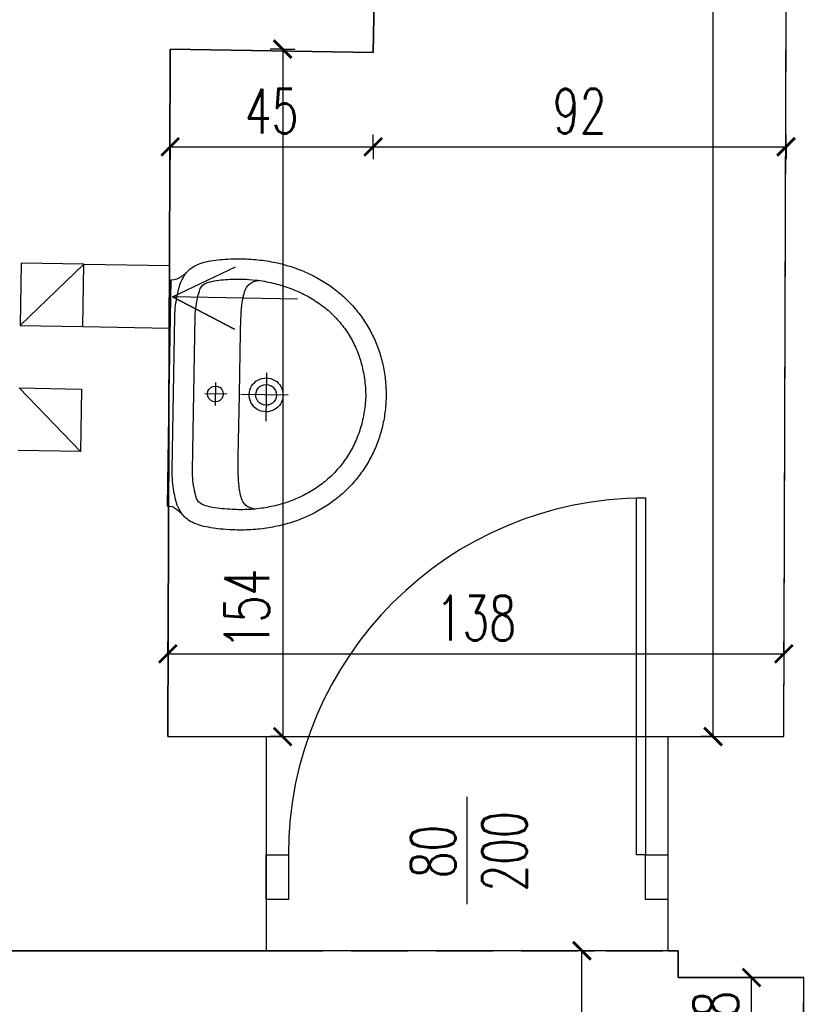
# Model space of a CAD drawing. Extents: x 36663 to 42423, y 7313 to 12123.
# Tile 20 of 54: x 39618 to 39794, y 8331 to 8551. Entities that reach past the tile are written whole.
import ezdxf
from ezdxf.enums import TextEntityAlignment as Align

# ---------------------------------------------------------------- set-up
doc = ezdxf.new("R2010")
doc.units = 0
doc.header["$MEASUREMENT"] = 0
doc.header["$PDMODE"] = 35
doc.header["$PDSIZE"] = 3
doc.linetypes.add('DASHED', pattern=[19.05, 12.7, -6.35])
for name, color, linetype in [('W_area_1', 5, 'Continuous'), ('W_drzwi', 1, 'Continuous'), ('W_niewidoczne', 24, 'DASHED'), ('W_przekrojowa', 6, 'Continuous'), ('W_sanit', 4, 'Continuous'), ('W_went-str', 21, 'Continuous'), ('W_widok', 21, 'Continuous'), ('W_wymiary', 1, 'Continuous')]:
    doc.layers.add(name, color=color, linetype=linetype)
doc.styles.add('c20', font='simplex.shx', dxfattribs={"width": 0.7})
doc.dimstyles.new('c20_50', dxfattribs={"dimscale": 0.5, "dimtxt": 20, "dimasz": 8, "dimexe": 1.25, "dimexo": 0.625, "dimgap": 6, "dimtad": 1, "dimdec": 0, "dimrnd": 1, "dimtxsty": 'c20', "dimblk": 'ARCHTICK', "dimcen": 0, "dimse1": 1, "dimse2": 1, "dimclrd": 1, "dimclrt": 2, "dimadec": 0, "dimazin": 0, "dimtfac": 1, "dimtdec": 0, "dimtix": 1, "dimtmove": 1, "dimatfit": 3, "dimldrblk": 'ARCHTICK', "dimfxl": 1.25, "dimarcsym": 0})

# ---------------------------------------------------------------- blocks, each defined once
blk = doc.blocks.new('_ArchTick')
at = {"color": 2}
for q in [(0, 0.696), (0, -0.696)]:
    blk.add_line((0, 0), q, dxfattribs=at)
at = {"color": 0, "linetype": 'ByBlock', "const_width": 0.15}
blk.add_lwpolyline([(-0.5, -0.5), (0.5, 0.5)], dxfattribs=at)
blk = doc.blocks.new('*D118')
at = {"layer": 'Defpoints', "color": 0, "transparency": 16777216}
for p in [(39743.74, 8342.53), (39760.02, 8342.53), (39761.79, 8145.63)]:
    blk.add_point(p, dxfattribs=at)
at = {"layer": 'W_wymiary', "color": 1, "lineweight": -2, "transparency": 16777216}
blk.add_line((39743.74, 8145.63), (39743.74, 8342.53), dxfattribs=at)
at = {"layer": 'W_wymiary', "color": 1, "lineweight": -2, "transparency": 16777216, "xscale": 4, "yscale": 4, "zscale": 4}
for p, rotation in [((39743.74, 8342.53), 90), ((39743.74, 8145.63), 270)]:
    blk.add_blockref('_ArchTick', p, dxfattribs=dict(at, rotation=rotation))
at = {"layer": 'W_wymiary', "color": 2, "transparency": 16777216, "insert": (39735.74, 8244.08), "char_height": 10, "attachment_point": 5, "rotation": 90, "style": 'c20'}
blk.add_mtext('197', dxfattribs=at)
blk = doc.blocks.new('*D187')
at = {"layer": 'Defpoints', "color": 0, "transparency": 16777216}
for p in [(39651.49, 8544.6), (39650.98, 8390.53), (39676.7, 8390.53)]:
    blk.add_point(p, dxfattribs=at)
at = {"layer": 'W_wymiary', "color": 1, "lineweight": -2, "transparency": 16777216}
blk.add_line((39676.7, 8544.6), (39676.7, 8390.53), dxfattribs=at)
at = {"layer": 'W_wymiary', "color": 1, "lineweight": -2, "transparency": 16777216, "xscale": 4, "yscale": 4, "zscale": 4}
for p, rotation in [((39676.7, 8544.6), 90), ((39676.7, 8390.53), 270)]:
    blk.add_blockref('_ArchTick', p, dxfattribs=dict(at, rotation=rotation))
at = {"layer": 'W_wymiary', "color": 2, "transparency": 16777216, "insert": (39668.7, 8419.12), "char_height": 10, "attachment_point": 5, "rotation": 90, "style": 'c20'}
blk.add_mtext('154', dxfattribs=at)
blk = doc.blocks.new('*D188')
at = {"layer": 'Defpoints', "color": 0, "transparency": 16777216}
for p in [(39788.98, 8409.08), (39650.98, 8390.53), (39788.98, 8390.53)]:
    blk.add_point(p, dxfattribs=at)
at = {"layer": 'W_wymiary', "color": 1, "lineweight": -2, "transparency": 16777216}
blk.add_line((39650.98, 8409.08), (39788.98, 8409.08), dxfattribs=at)
at = {"layer": 'W_wymiary', "color": 1, "lineweight": -2, "transparency": 16777216, "xscale": 4, "yscale": 4, "zscale": 4, "rotation": 180}
blk.add_blockref('_ArchTick', (39650.98, 8409.08), dxfattribs=at)
at = {"layer": 'W_wymiary', "color": 1, "lineweight": -2, "transparency": 16777216, "xscale": 4, "yscale": 4, "zscale": 4}
blk.add_blockref('_ArchTick', (39788.98, 8409.08), dxfattribs=at)
at = {"layer": 'W_wymiary', "color": 2, "transparency": 16777216, "insert": (39719.98, 8417.08), "char_height": 10, "attachment_point": 5, "style": 'c20'}
blk.add_mtext('138', dxfattribs=at)
blk = doc.blocks.new('*D189')
at = {"layer": 'Defpoints', "color": 0, "transparency": 16777216}
for p in [(39651.49, 8544.6), (39696.98, 8543.81), (39696.98, 8522.72)]:
    blk.add_point(p, dxfattribs=at)
at = {"layer": 'W_wymiary', "color": 1, "lineweight": -2, "transparency": 16777216}
blk.add_line((39651.49, 8522.72), (39696.98, 8522.72), dxfattribs=at)
at = {"layer": 'W_wymiary', "color": 1, "lineweight": -2, "transparency": 16777216, "xscale": 4, "yscale": 4, "zscale": 4, "rotation": 180}
blk.add_blockref('_ArchTick', (39651.49, 8522.72), dxfattribs=at)
at = {"layer": 'W_wymiary', "color": 1, "lineweight": -2, "transparency": 16777216, "xscale": 4, "yscale": 4, "zscale": 4}
blk.add_blockref('_ArchTick', (39696.98, 8522.72), dxfattribs=at)
at = {"layer": 'W_wymiary', "color": 2, "transparency": 16777216, "insert": (39674.23, 8530.72), "char_height": 10, "attachment_point": 5, "style": 'c20'}
blk.add_mtext('45', dxfattribs=at)
blk = doc.blocks.new('*D190')
at = {"layer": 'Defpoints', "color": 0, "transparency": 16777216}
for p in [(39696.98, 8543.81), (39789.48, 8542.52), (39789.48, 8522.72)]:
    blk.add_point(p, dxfattribs=at)
at = {"layer": 'W_wymiary', "color": 1, "lineweight": -2, "transparency": 16777216}
blk.add_line((39696.98, 8522.72), (39789.48, 8522.72), dxfattribs=at)
at = {"layer": 'W_wymiary', "color": 1, "lineweight": -2, "transparency": 16777216, "xscale": 4, "yscale": 4, "zscale": 4, "rotation": 180}
blk.add_blockref('_ArchTick', (39696.98, 8522.72), dxfattribs=at)
at = {"layer": 'W_wymiary', "color": 1, "lineweight": -2, "transparency": 16777216, "xscale": 4, "yscale": 4, "zscale": 4}
blk.add_blockref('_ArchTick', (39789.48, 8522.72), dxfattribs=at)
at = {"layer": 'W_wymiary', "color": 2, "transparency": 16777216, "insert": (39743.23, 8530.72), "char_height": 10, "attachment_point": 5, "style": 'c20'}
blk.add_mtext('92', dxfattribs=at)
blk = doc.blocks.new('*D191')
at = {"layer": 'Defpoints', "color": 0, "transparency": 16777216}
for p in [(39773.13, 8917.53), (39790.71, 8917.53), (39788.98, 8390.53)]:
    blk.add_point(p, dxfattribs=at)
at = {"layer": 'W_wymiary', "color": 1, "lineweight": -2, "transparency": 16777216}
blk.add_line((39773.13, 8390.53), (39773.13, 8917.53), dxfattribs=at)
at = {"layer": 'W_wymiary', "color": 1, "lineweight": -2, "transparency": 16777216, "xscale": 4, "yscale": 4, "zscale": 4}
for p, rotation in [((39773.13, 8917.53), 90), ((39773.13, 8390.53), 270)]:
    blk.add_blockref('_ArchTick', p, dxfattribs=dict(at, rotation=rotation))
at = {"layer": 'W_wymiary', "color": 2, "transparency": 16777216, "insert": (39765.13, 8654.03), "char_height": 10, "attachment_point": 5, "rotation": 90, "style": 'c20'}
blk.add_mtext('527', dxfattribs=at)
blk = doc.blocks.new('um')
at = {"layer": 'W_sanit'}
for p, q in [((-2.59, 48.53), (-2.16, 48.57)), ((-2.16, 48.57), (-1.71, 48.59)), ((-1.71, 48.59), (-1.27, 48.62)), ((-1.27, 48.62), (-0.83, 48.63)), ((-0.83, 48.63), (-0.38, 48.64)), ((-0.38, 48.64), (0.07, 48.64)), ((0.07, 48.64), (0.52, 48.64)), ((0.07, 48.64), (0.07, 48.64)), ((0.52, 48.64), (0.96, 48.63)), ((0.96, 48.63), (1.41, 48.62)), ((1.41, 48.62), (1.85, 48.59)), ((1.85, 48.59), (2.29, 48.57)), ((2.29, 48.57), (2.73, 48.53)), ((-11.75, 46.29), (-11.36, 46.45)), ((-11.36, 46.45), (-10.96, 46.61)), ((-10.96, 46.61), (-10.57, 46.76)), ((-10.57, 46.76), (-10.17, 46.9)), ((-10.17, 46.9), (-9.77, 47.04)), ((-9.77, 47.04), (-9.36, 47.18)), ((-9.36, 47.18), (-8.96, 47.31)), ((-8.96, 47.31), (-8.55, 47.43)), ((-8.55, 47.43), (-8.14, 47.54)), ((-8.14, 47.54), (-7.72, 47.66)), ((-7.72, 47.66), (-7.31, 47.76)), ((-7.31, 47.76), (-6.89, 47.86)), ((-6.89, 47.86), (-6.47, 47.95)), ((-6.47, 47.95), (-6.05, 48.04)), ((-6.05, 48.04), (-5.62, 48.12)), ((-5.62, 48.12), (-5.19, 48.2)), ((-5.19, 48.2), (-4.77, 48.27)), ((-4.77, 48.27), (-4.34, 48.34)), ((-4.34, 48.34), (-3.9, 48.39)), ((-3.9, 48.39), (-3.47, 48.45)), ((-3.47, 48.45), (-3.03, 48.49)), ((-3.03, 48.49), (-2.59, 48.53)), ((2.73, 48.53), (3.17, 48.49)), ((3.17, 48.49), (3.61, 48.45)), ((3.61, 48.45), (4.04, 48.39)), ((4.04, 48.39), (4.47, 48.34)), ((4.47, 48.34), (4.9, 48.27)), ((4.9, 48.27), (5.33, 48.2)), ((5.33, 48.2), (5.76, 48.12)), ((5.76, 48.12), (6.18, 48.04)), ((6.18, 48.04), (6.6, 47.95)), ((6.6, 47.95), (7.02, 47.86)), ((7.02, 47.86), (7.44, 47.76)), ((7.44, 47.76), (7.86, 47.66)), ((7.86, 47.66), (8.27, 47.54)), ((8.27, 47.54), (8.68, 47.43)), ((8.68, 47.43), (9.09, 47.31)), ((9.09, 47.31), (9.5, 47.18)), ((9.5, 47.18), (9.9, 47.04)), ((9.9, 47.04), (10.3, 46.9)), ((10.3, 46.9), (10.7, 46.76)), ((10.7, 46.76), (11.1, 46.61)), ((11.1, 46.61), (11.49, 46.45)), ((11.49, 46.45), (11.88, 46.29)), ((-16.21, 43.93), (-15.86, 44.15)), ((-15.86, 44.15), (-15.5, 44.37)), ((-15.5, 44.37), (-15.14, 44.59)), ((-15.14, 44.59), (-14.77, 44.8)), ((-14.77, 44.8), (-14.4, 45)), ((-14.4, 45), (-14.03, 45.2)), ((-14.03, 45.2), (-13.66, 45.4)), ((-13.66, 45.4), (-13.28, 45.59)), ((-13.28, 45.59), (-12.9, 45.77)), ((-12.9, 45.77), (-12.52, 45.95)), ((-12.52, 45.95), (-12.13, 46.12)), ((-12.13, 46.12), (-11.75, 46.29)), ((11.88, 46.29), (12.27, 46.12)), ((12.27, 46.12), (12.66, 45.95)), ((12.66, 45.95), (13.04, 45.77)), ((13.04, 45.77), (13.42, 45.59)), ((13.42, 45.59), (13.8, 45.4)), ((13.8, 45.4), (14.17, 45.2)), ((14.17, 45.2), (14.54, 45)), ((14.54, 45), (14.91, 44.8)), ((14.91, 44.8), (15.27, 44.59)), ((15.27, 44.59), (15.63, 44.37)), ((15.63, 44.37), (15.99, 44.15)), ((15.99, 44.15), (16.35, 43.93)), ((-19.25, 41.66), (-18.93, 41.93)), ((-18.93, 41.93), (-18.6, 42.2)), ((-18.6, 42.2), (-18.27, 42.46)), ((-18.27, 42.46), (-17.93, 42.72)), ((-17.93, 42.72), (-17.6, 42.97)), ((-17.6, 42.97), (-17.26, 43.22)), ((-17.26, 43.22), (-16.91, 43.46)), ((-16.91, 43.46), (-16.56, 43.69)), ((-16.56, 43.69), (-16.21, 43.93)), ((-10.57, 41.78), (-10.16, 41.96)), ((-10.16, 41.96), (-9.75, 42.13)), ((-9.75, 42.13), (-9.33, 42.29)), ((-9.33, 42.29), (-8.9, 42.45)), ((-8.9, 42.45), (-8.47, 42.6)), ((-8.47, 42.6), (-8.04, 42.75)), ((-8.04, 42.75), (-7.6, 42.89)), ((-7.6, 42.89), (-7.16, 43.02)), ((-7.16, 43.02), (-6.71, 43.14)), ((-6.71, 43.14), (-6.26, 43.26)), ((-6.26, 43.26), (-5.8, 43.36)), ((-5.8, 43.36), (-5.34, 43.47)), ((-5.34, 43.47), (-4.87, 43.56)), ((-4.87, 43.56), (-4.4, 43.65)), ((-4.4, 43.65), (-3.92, 43.73)), ((-3.92, 43.73), (-3.44, 43.8)), ((-3.44, 43.8), (-2.95, 43.86)), ((-2.95, 43.86), (-2.46, 43.92)), ((-2.46, 43.92), (-1.96, 43.97)), ((-1.96, 43.97), (-1.46, 44.01)), ((-1.46, 44.01), (-0.96, 44.04)), ((-0.96, 44.04), (-0.45, 44.07)), ((-0.45, 44.07), (0.07, 44.08)), ((0.07, 44.08), (0.56, 44.07)), ((0.07, 44.08), (0.07, 44.08)), ((0.56, 44.07), (1.06, 44.04)), ((1.06, 44.04), (1.54, 44.01)), ((1.54, 44.01), (2.03, 43.97)), ((2.03, 43.97), (2.51, 43.92)), ((2.51, 43.92), (2.98, 43.87)), ((2.98, 43.87), (3.45, 43.81)), ((3.45, 43.81), (3.92, 43.74)), ((3.92, 43.74), (4.38, 43.66)), ((4.38, 43.66), (4.84, 43.58)), ((4.84, 43.58), (5.3, 43.48)), ((5.3, 43.48), (5.75, 43.39)), ((5.75, 43.39), (6.19, 43.28)), ((6.19, 43.28), (6.64, 43.17)), ((6.64, 43.17), (7.07, 43.05)), ((7.07, 43.05), (7.51, 42.92)), ((7.51, 42.92), (7.94, 42.79)), ((7.94, 42.79), (8.36, 42.65)), ((8.36, 42.65), (8.78, 42.5)), ((8.78, 42.5), (9.2, 42.35)), ((9.2, 42.35), (9.61, 42.19)), ((9.61, 42.19), (10.02, 42.02)), ((10.02, 42.02), (10.42, 41.85)), ((16.35, 43.93), (16.7, 43.69)), ((16.7, 43.69), (17.05, 43.46)), ((17.05, 43.46), (17.39, 43.22)), ((17.39, 43.22), (17.73, 42.97)), ((17.73, 42.97), (18.07, 42.72)), ((18.07, 42.72), (18.41, 42.46)), ((18.41, 42.46), (18.74, 42.2)), ((18.74, 42.2), (19.06, 41.93)), ((19.06, 41.93), (19.39, 41.66)), ((-21.41, 39.62), (-21.12, 39.93)), ((-21.12, 39.93), (-20.81, 40.23)), ((-20.81, 40.23), (-20.51, 40.53)), ((-20.51, 40.53), (-20.2, 40.82)), ((-20.2, 40.82), (-19.89, 41.1)), ((-19.89, 41.1), (-19.57, 41.39)), ((-19.57, 41.39), (-19.25, 41.66)), ((-14.38, 39.64), (-14.02, 39.88)), ((-14.02, 39.88), (-13.66, 40.11)), ((-13.66, 40.11), (-13.29, 40.34)), ((-13.29, 40.34), (-12.91, 40.57)), ((-12.91, 40.57), (-12.54, 40.79)), ((-12.54, 40.79), (-12.15, 41)), ((-12.15, 41), (-11.76, 41.2)), ((-11.76, 41.2), (-11.37, 41.4)), ((-11.37, 41.4), (-10.97, 41.59)), ((-10.97, 41.59), (-10.57, 41.78)), ((10.42, 41.85), (10.82, 41.67)), ((10.82, 41.67), (11.21, 41.49)), ((11.21, 41.49), (11.6, 41.29)), ((11.6, 41.29), (11.98, 41.1)), ((11.98, 41.1), (12.36, 40.89)), ((12.36, 40.89), (12.74, 40.68)), ((12.74, 40.68), (13.11, 40.47)), ((13.11, 40.47), (13.47, 40.24)), ((13.47, 40.24), (13.84, 40.02)), ((13.84, 40.02), (14.19, 39.78)), ((14.19, 39.78), (14.54, 39.54)), ((19.39, 41.66), (19.71, 41.39)), ((19.71, 41.39), (20.02, 41.1)), ((20.02, 41.1), (20.34, 40.82)), ((20.34, 40.82), (20.65, 40.53)), ((20.65, 40.53), (20.95, 40.23)), ((20.95, 40.23), (21.25, 39.93)), ((21.25, 39.93), (21.55, 39.62)), ((-23.38, 37.36), (-23.11, 37.69)), ((-23.11, 37.69), (-22.84, 38.03)), ((-22.84, 38.03), (-22.56, 38.36)), ((-22.56, 38.36), (-22.28, 38.68)), ((-22.28, 38.68), (-21.99, 39)), ((-21.99, 39), (-21.71, 39.31)), ((-21.71, 39.31), (-21.41, 39.62)), ((-17.05, 37.48), (-16.74, 37.77)), ((-16.74, 37.77), (-16.42, 38.05)), ((-16.42, 38.05), (-16.09, 38.33)), ((-16.09, 38.33), (-15.76, 38.6)), ((-15.76, 38.6), (-15.42, 38.87)), ((-15.42, 38.87), (-15.08, 39.13)), ((-15.08, 39.13), (-14.73, 39.39)), ((-14.73, 39.39), (-14.38, 39.64)), ((14.54, 39.54), (14.89, 39.3)), ((14.89, 39.3), (15.23, 39.05)), ((15.23, 39.05), (15.57, 38.79)), ((15.57, 38.79), (15.9, 38.53)), ((15.9, 38.53), (16.23, 38.26)), ((16.23, 38.26), (16.55, 37.99)), ((16.55, 37.99), (16.87, 37.71)), ((16.87, 37.71), (17.18, 37.43)), ((21.55, 39.62), (21.84, 39.31)), ((21.84, 39.31), (22.13, 39)), ((22.13, 39), (22.42, 38.68)), ((22.42, 38.68), (22.7, 38.36)), ((22.7, 38.36), (22.97, 38.03)), ((22.97, 38.03), (23.25, 37.69)), ((23.25, 37.69), (23.51, 37.36)), ((-24.89, 35.23), (-24.65, 35.6)), ((-24.65, 35.6), (-24.41, 35.96)), ((-24.41, 35.96), (-24.16, 36.31)), ((-24.16, 36.31), (-23.9, 36.67)), ((-23.9, 36.67), (-23.64, 37.01)), ((-23.64, 37.01), (-23.38, 37.36)), ((-19.12, 35.3), (-18.84, 35.62)), ((-18.84, 35.62), (-18.56, 35.95)), ((-18.56, 35.95), (-18.27, 36.26)), ((-18.27, 36.26), (-17.97, 36.58)), ((-17.97, 36.58), (-17.67, 36.88)), ((-17.67, 36.88), (-17.36, 37.18)), ((-17.36, 37.18), (-17.05, 37.48)), ((17.18, 37.43), (17.48, 37.14)), ((17.48, 37.14), (17.79, 36.84)), ((17.79, 36.84), (18.08, 36.55)), ((18.08, 36.55), (18.38, 36.24)), ((18.38, 36.24), (18.66, 35.93)), ((18.66, 35.93), (18.94, 35.62)), ((18.94, 35.62), (19.22, 35.3)), ((23.51, 37.36), (23.78, 37.01)), ((23.78, 37.01), (24.04, 36.67)), ((24.04, 36.67), (24.29, 36.31)), ((24.29, 36.31), (24.54, 35.96)), ((24.54, 35.96), (24.79, 35.6)), ((24.79, 35.6), (25.03, 35.23)), ((-26.24, 32.95), (-26.03, 33.35)), ((-26.03, 33.35), (-25.81, 33.73)), ((-25.81, 33.73), (-25.59, 34.11)), ((-25.59, 34.11), (-25.36, 34.49)), ((-25.36, 34.49), (-25.13, 34.86)), ((-25.13, 34.86), (-24.89, 35.23)), ((-20.92, 32.86), (-20.68, 33.22)), ((-20.68, 33.22), (-20.43, 33.58)), ((-20.43, 33.58), (-20.18, 33.93)), ((-20.18, 33.93), (-19.92, 34.28)), ((-19.92, 34.28), (-19.66, 34.62)), ((-19.66, 34.62), (-19.39, 34.96)), ((-19.39, 34.96), (-19.12, 35.3)), ((19.22, 35.3), (19.49, 34.98)), ((19.49, 34.98), (19.76, 34.65)), ((19.76, 34.65), (20.02, 34.32)), ((20.02, 34.32), (20.27, 33.98)), ((20.27, 33.98), (20.52, 33.64)), ((20.52, 33.64), (20.77, 33.29)), ((20.77, 33.29), (21.01, 32.94)), ((25.03, 35.23), (25.27, 34.86)), ((25.27, 34.86), (25.5, 34.49)), ((25.5, 34.49), (25.73, 34.11)), ((25.73, 34.11), (25.95, 33.73)), ((25.95, 33.73), (26.17, 33.35)), ((26.17, 33.35), (26.38, 32.95)), ((-27.42, 30.52), (-27.24, 30.94)), ((-27.24, 30.94), (-27.05, 31.35)), ((-27.05, 31.35), (-26.85, 31.76)), ((-26.85, 31.76), (-26.66, 32.16)), ((-26.66, 32.16), (-26.45, 32.56)), ((-26.45, 32.56), (-26.24, 32.95)), ((-22.25, 30.58), (-22.04, 30.97)), ((-22.04, 30.97), (-21.83, 31.36)), ((-21.83, 31.36), (-21.61, 31.74)), ((-21.61, 31.74), (-21.38, 32.12)), ((-21.38, 32.12), (-21.15, 32.49)), ((-21.15, 32.49), (-20.92, 32.86)), ((21.01, 32.94), (21.24, 32.59)), ((21.24, 32.59), (21.47, 32.23)), ((21.47, 32.23), (21.69, 31.86)), ((21.69, 31.86), (21.91, 31.49)), ((21.91, 31.49), (22.12, 31.12)), ((22.12, 31.12), (22.33, 30.75)), ((26.38, 32.95), (26.59, 32.56)), ((26.59, 32.56), (26.79, 32.16)), ((26.79, 32.16), (26.99, 31.76)), ((26.99, 31.76), (27.18, 31.35)), ((27.18, 31.35), (27.37, 30.94)), ((27.37, 30.94), (27.56, 30.52)), ((-28.26, 28.39), (-28.1, 28.82)), ((-28.1, 28.82), (-27.94, 29.25)), ((-27.94, 29.25), (-27.77, 29.68)), ((-27.77, 29.68), (-27.6, 30.1)), ((-27.6, 30.1), (-27.42, 30.52)), ((-23.2, 28.56), (-23.02, 28.97)), ((-23.02, 28.97), (-22.84, 29.38)), ((-22.84, 29.38), (-22.65, 29.78)), ((-22.65, 29.78), (-22.45, 30.18)), ((-22.45, 30.18), (-22.25, 30.58)), ((22.33, 30.75), (22.53, 30.37)), ((22.53, 30.37), (22.73, 29.98)), ((22.73, 29.98), (22.92, 29.6)), ((22.92, 29.6), (23.1, 29.2)), ((23.1, 29.2), (23.28, 28.81)), ((23.28, 28.81), (23.45, 28.41)), ((27.56, 30.52), (27.73, 30.1)), ((27.73, 30.1), (27.91, 29.68)), ((27.91, 29.68), (28.08, 29.25)), ((28.08, 29.25), (28.24, 28.82)), ((28.24, 28.82), (28.39, 28.39)), ((-28.96, 26.15), (-28.83, 26.61)), ((-28.83, 26.61), (-28.7, 27.06)), ((-28.7, 27.06), (-28.56, 27.5)), ((-28.56, 27.5), (-28.41, 27.95)), ((-28.41, 27.95), (-28.26, 28.39)), ((-24.01, 26.43), (-23.86, 26.86)), ((-23.86, 26.86), (-23.7, 27.29)), ((-23.7, 27.29), (-23.54, 27.72)), ((-23.54, 27.72), (-23.37, 28.14)), ((-23.37, 28.14), (-23.2, 28.56)), ((0.07, 26.73), (0.07, 16.09)), ((23.45, 28.41), (23.62, 28.01)), ((23.62, 28.01), (23.78, 27.6)), ((23.78, 27.6), (23.94, 27.19)), ((23.94, 27.19), (24.09, 26.78)), ((24.09, 26.78), (24.23, 26.37)), ((28.39, 28.39), (28.55, 27.95)), ((28.55, 27.95), (28.69, 27.5)), ((28.69, 27.5), (28.83, 27.06)), ((28.83, 27.06), (28.97, 26.61)), ((28.97, 26.61), (29.1, 26.15)), ((-29.53, 23.82), (-29.43, 24.3)), ((-29.43, 24.3), (-29.32, 24.77)), ((-29.32, 24.77), (-29.21, 25.23)), ((-29.21, 25.23), (-29.09, 25.69)), ((-29.09, 25.69), (-28.96, 26.15)), ((-24.68, 24.21), (-24.56, 24.66)), ((-24.56, 24.66), (-24.43, 25.11)), ((-24.43, 25.11), (-24.3, 25.55)), ((-24.3, 25.55), (-24.16, 25.99)), ((-24.16, 25.99), (-24.01, 26.43)), ((-2.94, 24.08), (-2.61, 24.45)), ((-2.61, 24.45), (-2.25, 24.77)), ((-2.25, 24.77), (-1.84, 25.04)), ((-1.84, 25.04), (-1.41, 25.26)), ((-1.41, 25.26), (-0.94, 25.43)), ((-0.94, 25.43), (-0.44, 25.53)), ((-0.44, 25.53), (0.07, 25.56)), ((0.07, 25.56), (0.59, 25.53)), ((0.59, 25.53), (1.08, 25.43)), ((1.08, 25.43), (1.55, 25.26)), ((1.55, 25.26), (1.99, 25.04)), ((1.99, 25.04), (2.39, 24.77)), ((2.39, 24.77), (2.76, 24.45)), ((2.76, 24.45), (3.08, 24.08)), ((24.23, 26.37), (24.37, 25.95)), ((24.37, 25.95), (24.51, 25.52)), ((24.51, 25.52), (24.63, 25.1)), ((24.63, 25.1), (24.75, 24.67)), ((24.75, 24.67), (24.87, 24.24)), ((29.1, 26.15), (29.22, 25.69)), ((29.22, 25.69), (29.34, 25.23)), ((29.34, 25.23), (29.46, 24.77)), ((29.46, 24.77), (29.56, 24.3)), ((29.56, 24.3), (29.67, 23.82)), ((-29.88, 21.89), (-29.8, 22.38)), ((-29.8, 22.38), (-29.72, 22.87)), ((-29.72, 22.87), (-29.63, 23.35)), ((-29.63, 23.35), (-29.53, 23.82)), ((-25.2, 21.89), (-25.11, 22.36)), ((-25.11, 22.36), (-25.01, 22.83)), ((-25.01, 22.83), (-24.91, 23.29)), ((-24.91, 23.29), (-24.8, 23.75)), ((-24.8, 23.75), (-24.68, 24.21)), ((-3.73, 21.76), (-3.69, 22.28)), ((-3.69, 22.28), (-3.59, 22.77)), ((-3.59, 22.77), (-3.43, 23.24)), ((-3.43, 23.24), (-3.21, 23.68)), ((-3.21, 23.68), (-2.94, 24.08)), ((-2.26, 21.76), (-2.2, 22.29)), ((-2.2, 22.29), (-2.02, 22.78)), ((-2.02, 22.78), (-1.75, 23.22)), ((-1.75, 23.22), (-1.39, 23.58)), ((-1.39, 23.58), (-0.95, 23.85)), ((-0.95, 23.85), (-0.46, 24.03)), ((-0.46, 24.03), (0.07, 24.09)), ((0.07, 24.09), (0.6, 24.03)), ((0.6, 24.03), (1.09, 23.85)), ((1.09, 23.85), (1.53, 23.58)), ((1.53, 23.58), (1.89, 23.22)), ((1.89, 23.22), (2.16, 22.78)), ((2.16, 22.78), (2.34, 22.29)), ((2.34, 22.29), (2.4, 21.76)), ((3.08, 24.08), (3.35, 23.68)), ((3.35, 23.68), (3.57, 23.24)), ((3.57, 23.24), (3.74, 22.77)), ((3.74, 22.77), (3.84, 22.28)), ((3.84, 22.28), (3.87, 21.76)), ((24.87, 24.24), (24.98, 23.8)), ((24.98, 23.8), (25.08, 23.36)), ((25.08, 23.36), (25.18, 22.92)), ((25.18, 22.92), (25.27, 22.48)), ((25.27, 22.48), (25.36, 22.04)), ((29.67, 23.82), (29.76, 23.35)), ((29.76, 23.35), (29.85, 22.87)), ((29.85, 22.87), (29.94, 22.38)), ((29.94, 22.38), (30.01, 21.89)), ((-30.18, 19.4), (-30.13, 19.91)), ((-30.13, 19.91), (-30.08, 20.41)), ((-30.08, 20.41), (-30.02, 20.91)), ((-30.02, 20.91), (-29.95, 21.4)), ((-29.95, 21.4), (-29.88, 21.89)), ((-25.58, 19.5), (-25.51, 19.98)), ((-25.51, 19.98), (-25.44, 20.47)), ((-25.44, 20.47), (-25.37, 20.95)), ((-25.37, 20.95), (-25.29, 21.42)), ((-25.29, 21.42), (-25.2, 21.89)), ((-4.87, 21.79), (5.95, 21.79)), ((-3.69, 21.25), (-3.73, 21.76)), ((-3.59, 20.75), (-3.69, 21.25)), ((-3.43, 20.28), (-3.59, 20.75)), ((-3.21, 19.85), (-3.43, 20.28)), ((-2.2, 21.23), (-2.26, 21.76)), ((-2.02, 20.74), (-2.2, 21.23)), ((-1.75, 20.3), (-2.02, 20.74)), ((-1.39, 19.94), (-1.75, 20.3)), ((-0.95, 19.67), (-1.39, 19.94)), ((1.53, 19.94), (1.09, 19.67)), ((1.89, 20.3), (1.53, 19.94)), ((2.16, 20.74), (1.89, 20.3)), ((2.34, 21.23), (2.16, 20.74)), ((2.4, 21.76), (2.34, 21.23)), ((3.57, 20.28), (3.35, 19.85)), ((3.74, 20.75), (3.57, 20.28)), ((3.84, 21.25), (3.74, 20.75)), ((3.87, 21.76), (3.84, 21.25)), ((25.36, 22.04), (25.43, 21.59)), ((25.43, 21.59), (25.51, 21.14)), ((25.51, 21.14), (25.57, 20.68)), ((25.57, 20.68), (25.63, 20.22)), ((25.63, 20.22), (25.69, 19.77)), ((30.01, 21.89), (30.09, 21.4)), ((30.09, 21.4), (30.15, 20.91)), ((30.15, 20.91), (30.21, 20.41)), ((30.21, 20.41), (30.27, 19.91)), ((30.27, 19.91), (30.31, 19.4)), ((-30.31, 17.35), (-30.28, 17.87)), ((-30.28, 17.87), (-30.25, 18.38)), ((-30.25, 18.38), (-30.22, 18.9)), ((-30.22, 18.9), (-30.18, 19.4)), ((-25.74, 17.41), (-25.63, 19.01)), ((-25.63, 19.01), (-25.58, 19.5)), ((-25.5, 19.42), (-25.55, 19.72)), ((-25.44, 19.13), (-25.5, 19.42)), ((-25.37, 18.86), (-25.44, 19.13)), ((-25.29, 18.59), (-25.37, 18.86)), ((-25.19, 18.35), (-25.29, 18.59)), ((-25.07, 18.11), (-25.19, 18.35)), ((-24.94, 17.89), (-25.07, 18.11)), ((-24.78, 17.68), (-24.94, 17.89)), ((-24.6, 17.48), (-24.78, 17.68)), ((-2.94, 19.44), (-3.21, 19.85)), ((-2.61, 19.08), (-2.94, 19.44)), ((-2.25, 18.75), (-2.61, 19.08)), ((-1.84, 18.48), (-2.25, 18.75)), ((-1.41, 18.26), (-1.84, 18.48)), ((-0.94, 18.1), (-1.41, 18.26)), ((-0.46, 19.49), (-0.95, 19.67)), ((-0.44, 18), (-0.94, 18.1)), ((0.07, 19.43), (-0.46, 19.49)), ((0.07, 17.96), (-0.44, 18)), ((0.6, 19.49), (0.07, 19.43)), ((0.59, 18), (0.07, 17.96)), ((1.08, 18.1), (0.59, 18)), ((1.09, 19.67), (0.6, 19.49)), ((1.55, 18.26), (1.08, 18.1)), ((1.99, 18.48), (1.55, 18.26)), ((2.39, 18.75), (1.99, 18.48)), ((2.76, 19.08), (2.39, 18.75)), ((3.08, 19.44), (2.76, 19.08)), ((3.35, 19.85), (3.08, 19.44)), ((24.92, 17.68), (24.74, 17.48)), ((25.07, 17.89), (24.92, 17.68)), ((25.21, 18.11), (25.07, 17.89)), ((25.32, 18.35), (25.21, 18.11)), ((25.42, 18.59), (25.32, 18.35)), ((25.51, 18.86), (25.42, 18.59)), ((25.58, 19.13), (25.51, 18.86)), ((25.64, 19.42), (25.58, 19.13)), ((25.69, 19.72), (25.64, 19.42)), ((25.69, 19.77), (25.74, 19.3)), ((25.74, 19.3), (25.78, 18.84)), ((25.78, 18.84), (25.82, 18.38)), ((25.82, 18.38), (25.85, 17.91)), ((25.85, 17.91), (25.87, 17.44)), ((30.31, 19.4), (30.35, 18.9)), ((30.35, 18.9), (30.39, 18.38)), ((30.39, 18.38), (30.42, 17.87)), ((30.42, 17.87), (30.44, 17.35)), ((-30.33, 16.3), (-30.32, 16.83)), ((-30.33, 15.78), (-30.33, 16.3)), ((-30.33, 15.31), (-30.33, 15.78)), ((-30.32, 16.83), (-30.31, 17.35)), ((-25.76, 15.88), (-25.75, 16.4)), ((-25.76, 15.37), (-25.76, 15.88)), ((-25.75, 16.91), (-25.74, 17.41)), ((-25.75, 16.4), (-25.75, 16.91)), ((-24.4, 17.29), (-24.6, 17.48)), ((-24.17, 17.12), (-24.4, 17.29)), ((-23.91, 16.96), (-24.17, 17.12)), ((-23.61, 16.81), (-23.91, 16.96)), ((-23.29, 16.67), (-23.61, 16.81)), ((-22.92, 16.54), (-23.29, 16.67)), ((-22.52, 16.42), (-22.92, 16.54)), ((-22.08, 16.31), (-22.52, 16.42)), ((-21.59, 16.22), (-22.08, 16.31)), ((-21.06, 16.13), (-21.59, 16.22)), ((-20.49, 16.05), (-21.06, 16.13)), ((-19.86, 15.99), (-20.49, 16.05)), ((-19.18, 15.93), (-19.86, 15.99)), ((-18.45, 15.88), (-19.18, 15.93)), ((-17.67, 15.84), (-18.45, 15.88)), ((-16.82, 15.81), (-17.67, 15.84)), ((-15.92, 15.79), (-16.82, 15.81)), ((-14.95, 15.78), (-15.92, 15.79)), ((-13.92, 15.78), (-14.95, 15.78)), ((0.07, 15.78), (-13.92, 15.78)), ((14.06, 15.78), (0.07, 15.78)), ((15.09, 15.78), (14.06, 15.78)), ((16.05, 15.79), (15.09, 15.78)), ((16.96, 15.81), (16.05, 15.79)), ((17.8, 15.84), (16.96, 15.81)), ((18.59, 15.88), (17.8, 15.84)), ((19.32, 15.93), (18.59, 15.88)), ((20, 15.99), (19.32, 15.93)), ((20.62, 16.05), (20, 15.99)), ((21.2, 16.13), (20.62, 16.05)), ((21.73, 16.22), (21.2, 16.13)), ((22.21, 16.31), (21.73, 16.22)), ((22.66, 16.42), (22.21, 16.31)), ((23.06, 16.54), (22.66, 16.42)), ((23.42, 16.67), (23.06, 16.54)), ((23.75, 16.81), (23.42, 16.67)), ((24.04, 16.96), (23.75, 16.81)), ((24.3, 17.12), (24.04, 16.96)), ((24.54, 17.29), (24.3, 17.12)), ((24.74, 17.48), (24.54, 17.29)), ((25.87, 17.44), (25.89, 16.97)), ((25.89, 16.97), (25.9, 16.49)), ((25.9, 15.54), (25.89, 15.06)), ((25.9, 16.49), (25.9, 16.02)), ((25.9, 16.02), (25.9, 15.54)), ((30.44, 17.35), (30.46, 16.83)), ((30.46, 16.83), (30.47, 16.3)), ((30.47, 15.78), (30.46, 15.31)), ((30.47, 16.3), (30.47, 15.78)), ((30.47, 15.78), (30.47, 15.78)), ((-30.31, 14.72), (-30.33, 15.31)), ((-30.28, 14.06), (-30.31, 14.72)), ((-30.25, 13.36), (-30.28, 14.06)), ((-30.21, 12.67), (-30.25, 13.36)), ((-25.75, 14.85), (-25.76, 15.37)), ((-25.74, 14.33), (-25.75, 14.85)), ((-25.72, 13.81), (-25.74, 14.33)), ((-25.7, 13.29), (-25.72, 13.81)), ((-25.67, 12.77), (-25.7, 13.29)), ((25.82, 13.45), (25.79, 12.89)), ((25.85, 14.02), (25.82, 13.45)), ((25.87, 14.58), (25.85, 14.02)), ((25.89, 15.06), (25.87, 14.58)), ((25.87, 14.58), (25.87, 14.58)), ((30.38, 13.36), (30.35, 12.67)), ((30.42, 14.06), (30.38, 13.36)), ((30.44, 14.72), (30.42, 14.06)), ((30.46, 15.31), (30.44, 14.72)), ((-30.17, 12.03), (-30.21, 12.67)), ((-30.13, 11.48), (-30.17, 12.03)), ((-30.08, 11.05), (-30.13, 11.48)), ((-30.08, 11.05), (-30.08, 11.05)), ((-30.01, 10.47), (-30.08, 11.05)), ((-25.63, 12.25), (-25.67, 12.77)), ((-25.58, 11.73), (-25.63, 12.25)), ((-25.51, 11.22), (-25.58, 11.73)), ((-25.44, 10.71), (-25.51, 11.22)), ((-1.63, 10.95), (-1.38, 11.43)), ((-1.38, 11.43), (-0.99, 11.82)), ((-0.99, 11.82), (-0.5, 12.07)), ((-0.5, 12.07), (0.06, 12.16)), ((0.06, 12.98), (0.06, 8.01)), ((0.06, 12.16), (0.61, 12.07)), ((0.61, 12.07), (1.1, 11.82)), ((1.1, 11.82), (1.49, 11.43)), ((1.49, 11.43), (1.74, 10.95)), ((25.64, 11.21), (25.57, 10.66)), ((25.7, 11.77), (25.64, 11.21)), ((25.75, 12.33), (25.7, 11.77)), ((25.79, 12.89), (25.75, 12.33)), ((30.22, 11.05), (30.14, 10.47)), ((30.26, 11.48), (30.22, 11.05)), ((30.31, 12.03), (30.26, 11.48)), ((30.35, 12.67), (30.31, 12.03)), ((-29.93, 9.9), (-30.01, 10.47)), ((-29.84, 9.35), (-29.93, 9.9)), ((-29.74, 8.83), (-29.84, 9.35)), ((-29.64, 8.32), (-29.74, 8.83)), ((-25.36, 10.2), (-25.44, 10.71)), ((-25.27, 9.7), (-25.36, 10.2)), ((-25.16, 9.2), (-25.27, 9.7)), ((-25.04, 8.7), (-25.16, 9.2)), ((2.62, 10.48), (-2.51, 10.48)), ((-1.72, 10.39), (-1.63, 10.95)), ((-1.63, 9.83), (-1.72, 10.39)), ((-1.38, 9.34), (-1.63, 9.83)), ((-0.99, 8.96), (-1.38, 9.34)), ((-0.5, 8.7), (-0.99, 8.96)), ((1.1, 8.96), (0.61, 8.7)), ((1.49, 9.34), (1.1, 8.96)), ((1.74, 9.83), (1.49, 9.34)), ((1.74, 10.95), (1.83, 10.39)), ((1.83, 10.39), (1.74, 9.83)), ((25.25, 9), (25.1, 8.46)), ((25.37, 9.55), (25.25, 9)), ((25.48, 10.1), (25.37, 9.55)), ((25.57, 10.66), (25.48, 10.1)), ((29.88, 8.83), (29.77, 8.32)), ((29.97, 9.35), (29.88, 8.83)), ((30.06, 9.9), (29.97, 9.35)), ((30.14, 10.47), (30.06, 9.9)), ((-29.52, 7.83), (-29.64, 8.32)), ((-29.4, 7.37), (-29.52, 7.83)), ((-29.26, 6.92), (-29.4, 7.37)), ((-29.11, 6.49), (-29.26, 6.92)), ((-24.82, 8.06), (-25.04, 8.7)), ((-24.57, 7.55), (-24.82, 8.06)), ((-24.28, 7.16), (-24.57, 7.55)), ((-23.92, 6.85), (-24.28, 7.16)), ((-23.48, 6.61), (-23.92, 6.85)), ((0.06, 8.61), (-0.5, 8.7)), ((0.61, 8.7), (0.06, 8.61)), ((23.96, 6.79), (23.53, 6.57)), ((24.31, 7.06), (23.96, 6.79)), ((24.62, 7.41), (24.31, 7.06)), ((24.87, 7.87), (24.62, 7.41)), ((25.1, 8.46), (24.87, 7.87)), ((29.39, 6.92), (29.24, 6.49)), ((29.53, 7.37), (29.39, 6.92)), ((29.66, 7.83), (29.53, 7.37)), ((29.77, 8.32), (29.66, 7.83)), ((-28.94, 6.08), (-29.11, 6.49)), ((-28.76, 5.68), (-28.94, 6.08)), ((-28.56, 5.31), (-28.76, 5.68)), ((-28.35, 4.95), (-28.56, 5.31)), ((-28.12, 4.61), (-28.35, 4.95)), ((-27.86, 4.29), (-28.12, 4.61)), ((-22.93, 6.41), (-23.48, 6.61)), ((-22.26, 6.22), (-22.93, 6.41)), ((-21.71, 6.1), (-22.26, 6.22)), ((-21.17, 5.99), (-21.71, 6.1)), ((-20.62, 5.89), (-21.17, 5.99)), ((-20.06, 5.8), (-20.62, 5.89)), ((-19.51, 5.73), (-20.06, 5.8)), ((-18.95, 5.67), (-19.51, 5.73)), ((-18.4, 5.62), (-18.95, 5.67)), ((-17.84, 5.59), (-18.4, 5.62)), ((-17.28, 5.57), (-17.84, 5.59)), ((17.24, 5.57), (-17.28, 5.57)), ((17.82, 5.59), (17.24, 5.57)), ((18.4, 5.61), (17.82, 5.59)), ((18.98, 5.66), (18.4, 5.61)), ((19.55, 5.72), (18.98, 5.66)), ((20.12, 5.79), (19.55, 5.72)), ((20.69, 5.88), (20.12, 5.79)), ((21.26, 5.98), (20.69, 5.88)), ((21.83, 6.09), (21.26, 5.98)), ((22.4, 6.22), (21.83, 6.09)), ((23.01, 6.39), (22.4, 6.22)), ((23.53, 6.57), (23.01, 6.39)), ((28.25, 4.61), (28, 4.29)), ((28.49, 4.95), (28.25, 4.61)), ((28.7, 5.31), (28.49, 4.95)), ((28.9, 5.68), (28.7, 5.31)), ((29.08, 6.08), (28.9, 5.68)), ((29.24, 6.49), (29.08, 6.08)), ((-27.59, 3.98), (-27.86, 4.29)), ((-27.29, 3.7), (-27.59, 3.98)), ((-26.97, 3.42), (-27.29, 3.7)), ((-26.63, 3.17), (-26.97, 3.42)), ((-26.79, 3.29), (-26.38, 2.76)), ((-26.26, 2.93), (-26.63, 3.17)), ((-26.38, 2.76), (-26.02, 2.28)), ((-25.86, 2.7), (-26.26, 2.93)), ((-26.02, 2.28), (-25.72, 1.8)), ((-25.44, 2.5), (-25.86, 2.7)), ((-24.98, 2.3), (-25.44, 2.5)), ((-24.5, 2.12), (-24.98, 2.3)), ((25.12, 2.3), (24.64, 2.12)), ((25.57, 2.5), (25.12, 2.3)), ((26, 2.7), (25.57, 2.5)), ((25.92, 2.01), (26.22, 2.41)), ((26.39, 2.93), (26, 2.7)), ((26.22, 2.41), (26.56, 2.83)), ((26.76, 3.17), (26.39, 2.93)), ((26.56, 2.83), (26.93, 3.29)), ((27.11, 3.42), (26.76, 3.17)), ((27.43, 3.7), (27.11, 3.42)), ((27.72, 3.98), (27.43, 3.7)), ((28, 4.29), (27.72, 3.98)), ((-25.72, 1.8), (-25.5, 1.29)), ((-25.5, 1.29), (-25.35, 0.71)), ((-25.35, 0.71), (-25.3, 0)), ((-25.3, 0), (0, 0)), ((-23.99, 1.96), (-24.5, 2.12)), ((-23.44, 1.81), (-23.99, 1.96)), ((-22.86, 1.68), (-23.44, 1.81)), ((-22.37, 1.58), (-22.86, 1.68)), ((-21.85, 1.48), (-22.37, 1.58)), ((-21.32, 1.38), (-21.85, 1.48)), ((-20.76, 1.29), (-21.32, 1.38)), ((-20.19, 1.22), (-20.76, 1.29)), ((-19.6, 1.15), (-20.19, 1.22)), ((-19, 1.09), (-19.6, 1.15)), ((-18.39, 1.05), (-19, 1.09)), ((-17.76, 1.02), (-18.39, 1.05)), ((-17.12, 1.01), (-17.76, 1.02)), ((0.07, 1.01), (-17.12, 1.01)), ((0, 0), (25.3, 0)), ((17.25, 1.01), (0.07, 1.01)), ((17.89, 1.02), (17.25, 1.01)), ((18.52, 1.05), (17.89, 1.02)), ((19.14, 1.09), (18.52, 1.05)), ((19.74, 1.15), (19.14, 1.09)), ((20.33, 1.22), (19.74, 1.15)), ((20.9, 1.29), (20.33, 1.22)), ((21.45, 1.38), (20.9, 1.29)), ((21.99, 1.48), (21.45, 1.38)), ((22.5, 1.58), (21.99, 1.48)), ((23, 1.68), (22.5, 1.58)), ((23.58, 1.81), (23, 1.68)), ((23, 1.68), (23, 1.68)), ((24.12, 1.96), (23.58, 1.81)), ((24.64, 2.12), (24.12, 1.96)), ((25.3, 0), (25.35, 0.61)), ((25.35, 0.61), (25.47, 1.14)), ((25.47, 1.14), (25.67, 1.59)), ((25.67, 1.59), (25.92, 2.01))]:
    blk.add_line(p, q, dxfattribs=at)
blk = doc.blocks.new('*U197')
at = {"color": 1}
blk.add_line((109, 7), (109, -17), dxfattribs=at)
at = {"layer": 'W_drzwi', "color": 2}
for points in [[(149, -6), (147, -6), (147, 74), (149, 74)], [(69, -16), (64, -16), (64, -6), (69, -6)], [(154, -16), (149, -16), (149, -6), (154, -6)]]:
    blk.add_lwpolyline(points, close=True, dxfattribs=at)
at = {"layer": 'W_drzwi'}
blk.add_arc((149, -6), 80, 90, 180, dxfattribs=at)
at = {"color": 1, "style": 'c20', "width": 0.7}
for tag, p in [('SZER', (42.41, -5.22)), ('WYS', (58.37, -5.22))]:
    blk.add_attdef(tag, text='', height=10, rotation=90, dxfattribs=at).set_placement(p, align=Align.CENTER)
blk = doc.blocks.new('*D232')
at = {"layer": 'Defpoints', "color": 0, "transparency": 16777216}
for p in [(39781.74, 8336.53), (39793.42, 8336.53), (39793.36, 8318.53)]:
    blk.add_point(p, dxfattribs=at)
at = {"layer": 'W_wymiary', "color": 1, "lineweight": -2, "transparency": 16777216}
blk.add_line((39781.74, 8318.53), (39781.74, 8336.53), dxfattribs=at)
at = {"layer": 'W_wymiary', "color": 1, "lineweight": -2, "transparency": 16777216, "xscale": 4, "yscale": 4, "zscale": 4}
for p, rotation in [((39781.74, 8336.53), 90), ((39781.74, 8318.53), 270)]:
    blk.add_blockref('_ArchTick', p, dxfattribs=dict(at, rotation=rotation))
at = {"layer": 'W_wymiary', "color": 2, "transparency": 16777216, "insert": (39773.74, 8327.53), "char_height": 10, "attachment_point": 5, "rotation": 90, "style": 'c20'}
blk.add_mtext('18', dxfattribs=at)

msp = doc.modelspace()

# ---------------------------------------------------------------- linework, layer by layer
at = {"layer": 'W_area_1'}
for points in [[(39790.71, 8917.53), (39763.42, 8917.53), (39630.74, 8917.53), (39628.95, 8814.03), (39701.64, 8812.77), (39698.57, 8635.8), (39697.19, 8555.81), (39696.98, 8543.81), (39651.49, 8544.6), (39651.33, 8496.09), (39651.28, 8482.09), (39650.98, 8390.53), (39672.98, 8390.53), (39762.98, 8390.53), (39788.98, 8390.53)], [(39761.79, 8145.63), (39792.79, 8145.53), (39792.88, 8173.53), (39793.36, 8318.53), (39793.42, 8336.53), (39765.29, 8336.53), (39765.29, 8342.53), (39762.98, 8342.53), (39672.98, 8342.53), (39566.11, 8342.53), (39478.11, 8342.53), (39478.11, 8320.63), (39478.11, 8162.63), (39478.11, 8145.63), (39503.11, 8145.63), (39503.11, 7954.53), (39529.11, 7954.53), (39619.11, 7954.53), (39637.11, 7954.53), (39637.11, 7992.53), (39793.55, 7992.53), (39792.65, 8101.53), (39761.65, 8101.63)]]:
    msp.add_lwpolyline(points, close=True, dxfattribs=at)
at = {"layer": 'W_niewidoczne'}
for p, q in [((39672.98, 8390.53), (39762.98, 8390.53)), ((39672.98, 8342.53), (39762.98, 8342.53))]:
    msp.add_line(p, q, dxfattribs=at)
at = {"layer": 'W_przekrojowa'}
for p, q in [((39788.98, 8390.53), (39790.71, 8917.53)), ((39696.98, 8543.81), (39697.19, 8555.81)), ((39651.33, 8496.09), (39651.49, 8544.6)), ((39651.49, 8544.6), (39696.98, 8543.81)), ((39632.15, 8496.43), (39651.33, 8496.09)), ((39631.91, 8482.43), (39651.28, 8482.09)), ((39650.98, 8390.53), (39651.28, 8482.09)), ((39650.98, 8390.53), (39672.98, 8390.53)), ((39672.98, 8390.53), (39672.98, 8342.53)), ((39762.98, 8390.53), (39788.98, 8390.53)), ((39762.98, 8390.53), (39762.98, 8342.53)), ((39566.11, 8342.53), (39672.98, 8342.53)), ((39762.98, 8342.53), (39765.29, 8342.53)), ((39765.29, 8342.53), (39765.29, 8336.53)), ((39765.29, 8336.53), (39793.42, 8336.53)), ((39793.36, 8318.53), (39793.42, 8336.53))]:
    msp.add_line(p, q, dxfattribs=at)
for points in [[(39632.15, 8496.43), (39618.15, 8496.67), (39617.91, 8482.67), (39631.91, 8482.43)], [(39617.67, 8468.67), (39631.67, 8468.43), (39631.42, 8454.43), (39617.43, 8454.67)]]:
    msp.add_lwpolyline(points, dxfattribs=at)
at = {"layer": 'W_went-str'}
msp.add_lwpolyline([(39680.02, 8488.6), (39652.03, 8489.08), (39665.9, 8481.84), (39652.03, 8489.08), (39666.15, 8495.84)], dxfattribs=at)
at = {"layer": 'W_widok'}
for p, q in [((39632.15, 8496.43), (39617.91, 8482.67)), ((39631.91, 8482.43), (39632.15, 8496.43)), ((39651.28, 8482.09), (39651.33, 8496.09)), ((39617.67, 8468.67), (39631.42, 8454.43))]:
    msp.add_line(p, q, dxfattribs=at)

# ---------------------------------------------------------------- block references
at = {"layer": 'W_drzwi'}
ref = msp.add_blockref('*U197', (39608.98, 8370.01), dxfattribs=at)
ref.add_attrib('SZER', '80', dxfattribs={"layer": '0', "color": 1, "height": 10, "rotation": 90, "style": 'c20', "width": 0.7}).set_placement((39715.39, 8364.79), align=Align.CENTER)
ref.add_attrib('WYS', '200', dxfattribs={"layer": '0', "color": 1, "height": 10, "rotation": 90, "style": 'c20', "width": 0.7}).set_placement((39731.36, 8364.79), align=Align.CENTER)
at = {"layer": 'W_sanit', "rotation": 269.0086139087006}
msp.add_blockref('um', (39651.23, 8467.56), dxfattribs=at)

# ---------------------------------------------------------------- dimensions: what is measured, and where the dimension line sits
at = {"layer": 'W_wymiary'}
for base, p1, p2, picture, middle in [((39773.13, 8917.53), (39788.98, 8390.53), (39790.71, 8917.53), '*D191', (39765.13, 8654.03)), ((39743.74, 8342.53), (39761.79, 8145.63), (39760.02, 8342.53), '*D118', (39735.74, 8244.08)), ((39781.74, 8336.53), (39793.36, 8318.53), (39793.42, 8336.53), '*D232', (39773.74, 8327.53))]:
    dim = msp.add_linear_dim(base=base, p1=p1, p2=p2, angle=90, dimstyle='c20_50', dxfattribs=at)
    dim.commit()
    dim.dimension.update_dxf_attribs({"geometry": picture, "text_midpoint": middle})
dim = msp.add_linear_dim(base=(39676.7, 8390.53), p1=(39651.49, 8544.6), p2=(39650.98, 8390.53), angle=90, dimstyle='c20_50', dxfattribs=at)
dim.commit()
dim.dimension.update_dxf_attribs({"geometry": '*D187', "text_midpoint": (39676.7, 8419.12), "dimtype": 128})
for base, p1, p2, picture, middle in [((39696.98, 8522.72), (39651.49, 8544.6), (39696.98, 8543.81), '*D189', (39674.23, 8530.72)), ((39789.4798, 8522.7173), (39696.9808, 8543.8109), (39789.4798, 8542.5162), '*D190', (39743.2303, 8530.7173)), ((39788.98, 8409.08), (39650.98, 8390.53), (39788.98, 8390.53), '*D188', (39719.98, 8417.08))]:
    dim = msp.add_linear_dim(base=base, p1=p1, p2=p2, dimstyle='c20_50', dxfattribs=at)
    dim.commit()
    dim.dimension.update_dxf_attribs({"geometry": picture, "text_midpoint": middle})

doc.saveas('drawing.dxf')
